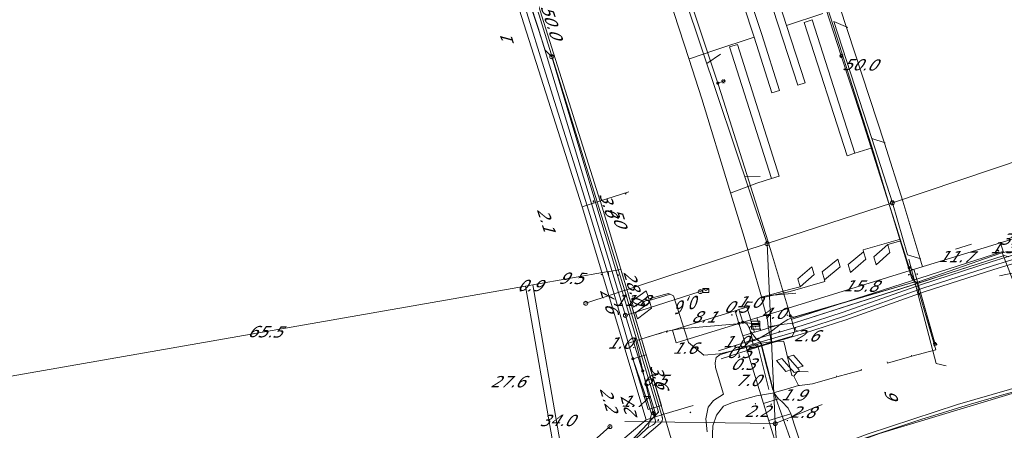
# Model space of a CAD drawing. Header units: metres. Extents: x 124576 to 133557, y 395865 to 402386.
# Tile 16 of 256: x 124777 to 124899, y 396311 to 396361. Entities that reach past the tile are written whole.
import ezdxf
from ezdxf.enums import TextEntityAlignment as Align

# ---------------------------------------------------------------- set-up
doc = ezdxf.new("R2010")
doc.units = ezdxf.units.M
doc.header["$MEASUREMENT"] = 0
for name, color, linetype, lineweight, true_color in [('LG_Datatransport_Eurofiber_Nederland_BV', 3, 'Continuous', 13, 0x00ff00), ('LG_Datatransport_Gemeente_Tilburg_Ruimtelijke_Uitvoering', 3, 'Continuous', 13, 0x00ff00), ('LG_Datatransport_KPN_BV', 3, 'Continuous', 13, 0x00ff00), ('LG_Laag_Spanning', 7, 'Continuous', 13, 0x960000), ('LG_Laag_Spanning_Enexis_Netbeheer_BV', 7, 'Continuous', 13, 0x960000), ('LG_Laag_Spanning_Gemeente_Tilburg_Ruimtelijke_Uitvoering', 7, 'Continuous', 13, 0x960000), ('LG_Midden_Spanning_Enexis_Netbeheer_BV', 7, 'Continuous', 13, 0xd20000), ('LG_Riool_Onder_Druk_Gemeente_Tilburg_Ruimtelijke_Uitvoering', 7, 'Continuous', 13, 0x800080), ('LG_Riool_Vrij_Verval_Gemeente_Tilburg_Ruimtelijke_Uitvoering', 7, 'Continuous', 13, 0xca00a0), ('MV_Datatransport_lijn', 3, 'Continuous', 0, 0x00ff00)]:
    doc.layers.add(name, color=color, linetype=linetype, lineweight=lineweight, true_color=true_color)
for name, color, linetype, lineweight in [('LG_Datatransport_P_Eurofiber_Nederland_BV', 7, 'Continuous', 0), ('LG_Datatransport_P_KPN_BV', 7, 'Continuous', 0), ('LG_Laag_Spanning_P_Enexis_Netbeheer_BV', 7, 'Continuous', 0), ('LG_n00003_Spitters_Electrotechniek_BV', 7, 'Continuous', 13), ('LG_Riool_Vrij_Verval_P_Gemeente_Tilburg_Ruimtelijke_Uitvoering', 7, 'Continuous', 0), ('MV_Datatransport', 7, 'Continuous', 0), ('MV_Laag_Spanning', 7, 'Continuous', 0), ('MV_Laag_Spanning_lijn', 7, 'Continuous', 0), ('MV_Laag_Spanning_pijl', 7, 'Continuous', 0), ('MV_Midden_Spanning', 7, 'Continuous', 0), ('MV_Midden_Spanning_pijl', 7, 'Continuous', 0)]:
    doc.layers.add(name, color=color, linetype=linetype, lineweight=lineweight)
doc.styles.add('Klic_Annotatie', font='verdanai.ttf', dxfattribs={"oblique": 20, "height": 1.4})

# ---------------------------------------------------------------- blocks, each defined once
blk = doc.blocks.new('Mof')
at = {"layer": 'LG_Laag_Spanning_P_Enexis_Netbeheer_BV'}
h = blk.add_hatch(color=256, dxfattribs=at)
edge = h.paths.add_edge_path()
edge.add_arc((0, 0), 2, 0, 360)
blk = doc.blocks.new('Streetlight')
at = {"layer": 'LG_Laag_Spanning_P_Enexis_Netbeheer_BV'}
for p, q in [((-1.8, 1.8), (-1.1, 1.1)), ((0, 2.5), (0, 1.5)), ((1.8, 1.8), (1.1, 1.1)), ((-1.1, -1.1), (-1.8, -1.8)), ((0, -1.5), (0, -2.5)), ((1.1, -1.1), (1.8, -1.8))]:
    blk.add_line(p, q, dxfattribs=at)
at = {"layer": 'LG_Laag_Spanning_P_Enexis_Netbeheer_BV', "flags": 128}
for points in [[(-2.5, 0), (-1.5, 0)], [(1.5, 0), (2.5, 0)]]:
    blk.add_lwpolyline(points, dxfattribs=at)
at = {"layer": 'LG_Laag_Spanning_P_Enexis_Netbeheer_BV'}
blk.add_circle((0, 0), 1.5, dxfattribs=at)
blk = doc.blocks.new('Verdeelkast')
at = {"layer": 'LG_Laag_Spanning_P_Enexis_Netbeheer_BV'}
for p, q in [((-4, 0.8), (-4, 2.5)), ((-3, 0.8), (-3, 2.5)), ((-2, 0.8), (-2, 2.5)), ((-1, 0.8), (-1, 2.5)), ((0, 0.8), (0, 2.5)), ((1, 0.8), (1, 2.5)), ((2, 0.8), (2, 2.5)), ((3, 0.8), (3, 2.5)), ((4.1, 0.8), (4.1, 2.5)), ((0, -2.5), (0, -1.5))]:
    blk.add_line(p, q, dxfattribs=at)
at = {"layer": 'LG_Laag_Spanning_P_Enexis_Netbeheer_BV', "flags": 128}
for points in [[(-5, -5), (5, -5), (5, 5), (-5, 5), (-5, -5)], [(-4.5, -1.5), (4.5, -1.5), (4.5, 0.8), (-4.5, 0.8), (-4.5, -1.5)]]:
    blk.add_lwpolyline(points, close=True, dxfattribs=at)
blk = doc.blocks.new('m_pijl')
at = {"layer": 'MV_Laag_Spanning_pijl'}
blk.add_hatch(color=7, dxfattribs=at).paths.add_polyline_path([(-1, -0.3), (-1, 0), (-1, 0.3), (0, 0)])
at = {"layer": 'MV_Laag_Spanning_pijl', "flags": 128}
blk.add_lwpolyline([(-1, 0), (-1, 0.3), (0, 0), (-1, -0.3), (-1, 0)], close=True, dxfattribs=at)
blk = doc.blocks.new('m_pijl_1')
at = {"layer": 'MV_Midden_Spanning_pijl'}
blk.add_hatch(color=7, dxfattribs=at).paths.add_polyline_path([(-1, -0.3), (-1, 0), (-1, 0.3), (0, 0)])
at = {"layer": 'MV_Midden_Spanning_pijl', "flags": 128}
blk.add_lwpolyline([(-1, 0), (-1, 0.3), (0, 0), (-1, -0.3), (-1, 0)], close=True, dxfattribs=at)
blk = doc.blocks.new('Onbekend_2')
at = {"layer": 'LG_Riool_Vrij_Verval_P_Gemeente_Tilburg_Ruimtelijke_Uitvoering'}
blk.add_hatch(color=256, dxfattribs=at).paths.add_polyline_path([(-0.3, -1.1, -0.262633), (0.2, 0.2), (0.6, 0.5, 0.379827), (0.7, 1.3), (0.7, 1.3, 0.228508), (0, 1.5), (0, 1.5, 0.459053), (-0.8, 0.8), (-1.3, 0.9, -0.414214), (-0.1, 2, -0.243799), (1.1, 1.5, -0.379827), (0.9, 0.1), (0.5, -0.2, 0.262633), (0.2, -1.1), (-0.2, -1.1)])
blk.add_circle((0, 0), 2.5, dxfattribs=at)
at = {"layer": 'LG_Riool_Vrij_Verval_P_Gemeente_Tilburg_Ruimtelijke_Uitvoering', "extrusion": (0, 0, -1)}
blk.add_solid([(0.3, -2.1), (-0.2, -2.1), (0.3, -1.5), (-0.2, -1.5)], dxfattribs=at)
blk = doc.blocks.new('PuntVanLevering_1')
at = {"layer": 'LG_Datatransport_P_KPN_BV', "flags": 128}
blk.add_lwpolyline([(-3.8, -2.5), (3.8, -2.5), (3.8, 2.5), (-3.8, 2.5), (-3.8, -2.5)], close=True, dxfattribs=at)
blk.add_lwpolyline([(-3.8, 2.5), (-3.8, 2.2), (0, 0), (3.8, 2.2)], dxfattribs=at)
blk = doc.blocks.new('Onbekend_3')
at = {"layer": 'LG_Datatransport_P_KPN_BV'}
blk.add_hatch(color=256, dxfattribs=at).paths.add_polyline_path([(-0.3, -1.1, -0.262633), (0.2, 0.2), (0.6, 0.5, 0.379827), (0.7, 1.3), (0.7, 1.3, 0.228508), (0, 1.5), (0, 1.5, 0.459053), (-0.8, 0.8), (-1.3, 0.9, -0.414214), (-0.1, 2, -0.243799), (1.1, 1.5, -0.379827), (0.9, 0.1), (0.5, -0.2, 0.262633), (0.2, -1.1), (-0.2, -1.1)])
blk.add_circle((0, 0), 2.5, dxfattribs=at)
at = {"layer": 'LG_Datatransport_P_KPN_BV', "extrusion": (0, 0, -1)}
blk.add_solid([(0.3, -2.1), (-0.2, -2.1), (0.3, -1.5), (-0.2, -1.5)], dxfattribs=at)
blk = doc.blocks.new('Mof_2')
at = {"layer": 'LG_Datatransport_P_KPN_BV'}
h = blk.add_hatch(color=256, dxfattribs=at)
edge = h.paths.add_edge_path()
edge.add_arc((0, 0), 2, 0, 360)
blk = doc.blocks.new('Onbekend_6')
at = {"layer": 'LG_Datatransport_P_Eurofiber_Nederland_BV'}
blk.add_hatch(color=256, dxfattribs=at).paths.add_polyline_path([(-0.3, -1.1, -0.262633), (0.2, 0.2), (0.6, 0.5, 0.379827), (0.7, 1.3), (0.7, 1.3, 0.228508), (0, 1.5), (0, 1.5, 0.459053), (-0.8, 0.8), (-1.3, 0.9, -0.414214), (-0.1, 2, -0.243799), (1.1, 1.5, -0.379827), (0.9, 0.1), (0.5, -0.2, 0.262633), (0.2, -1.1), (-0.2, -1.1)])
blk.add_circle((0, 0), 2.5, dxfattribs=at)
at = {"layer": 'LG_Datatransport_P_Eurofiber_Nederland_BV', "extrusion": (0, 0, -1)}
blk.add_solid([(0.3, -2.1), (-0.2, -2.1), (0.3, -1.5), (-0.2, -1.5)], dxfattribs=at)

msp = doc.modelspace()

# ---------------------------------------------------------------- linework, layer by layer
at = {"layer": 'LG_Datatransport_Eurofiber_Nederland_BV', "flags": 128}
for points in [[(124760.54, 396771.33), (124762.2, 396707.5), (124763.2, 396661.5), (124766.2, 396641.5), (124769.8, 396619.1), (124771.2, 396610.7), (124786.06, 396536.9), (124789.9, 396518.8), (124795.82, 396499.25), (124809, 396455.7), (124825.2, 396407.8), (124841.1, 396360.5), (124842, 396357.7), (124842.8, 396356.9)], [(124769.8, 396619.1), (124771.2, 396610.7), (124786.13, 396536.59), (124789.9, 396518.8), (124795.82, 396499.25), (124809.01, 396455.81), (124811.61, 396447.99), (124825.2, 396407.8), (124841.1, 396360.5), (124842, 396357.7), (124842.8, 396356.9)], [(124769.8, 396619.1), (124771.2, 396610.7), (124786.06, 396536.9), (124789.9, 396518.8), (124795.82, 396499.25), (124809, 396455.7), (124825.2, 396407.8), (124841.1, 396360.5), (124842, 396357.7), (124842.8, 396356.9)], [(124842.8, 396356.9), (124856, 396313), (124843.8, 396300.1), (124850.4, 396277.1), (124856.88, 396271.35)], [(124842.8, 396356.9), (124856, 396313), (124843.8, 396300.1), (124850.4, 396277.1), (124856.88, 396271.35)], [(124842.8, 396356.9), (124856, 396313), (124843.8, 396300.1), (124850.4, 396277.1), (124856.88, 396271.36)], [(124842.8, 396356.9), (124856, 396313), (124843.8, 396300.1), (124850.4, 396277.1), (124856.86, 396271.38), (124860.84, 396273.81), (124866.43, 396254.41), (124872.3, 396233.2), (124876.2, 396223.7), (124879.3, 396204.9), (124886.6, 396175.7), (124894.5, 396125.4), (124894.6, 396108.1), (124894, 396079), (124891.8, 396028), (124888.1, 396012), (124887.4, 396007.2), (124884.3, 395991.4), (124883.5, 395982.4), (124884.34, 395963.77), (124886, 395932.2), (124882.82, 395911)]]:
    msp.add_lwpolyline(points, dxfattribs=at)
at = {"layer": 'LG_Datatransport_Gemeente_Tilburg_Ruimtelijke_Uitvoering'}
for p, q in [((124859.76, 396356.68), (124852.68, 396378.29)), ((124861.34, 396351.69), (124859.76, 396356.68)), ((124864.78, 396340.51), (124861.34, 396351.69)), ((124866.59, 396334.62), (124864.78, 396340.51)), ((124868.66, 396327.54), (124866.59, 396334.62)), ((124868.66, 396327.54), (124868.73, 396327.25)), ((124868.73, 396327.25), (124868.71, 396327.13)), ((124869.45, 396324.4), (124868.71, 396327.13)), ((124869.56, 396323.57), (124869.45, 396324.41)), ((124869.56, 396323.57), (124869.82, 396322.28)), ((124869.82, 396322.28), (124869.94, 396321.68)), ((124869.94, 396321.68), (124868.7, 396321.55)), ((124868.7, 396321.55), (124870.09, 396315.91)), ((124870.09, 396315.9), (124870.28, 396315.43)), ((124870.27, 396315.44), (124872.47, 396309.17))]:
    msp.add_line(p, q, dxfattribs=at)
at = {"layer": 'LG_Datatransport_KPN_BV', "flags": 128}
for points in [[(124794.89, 396499.88), (124803.1, 396472.98), (124809.28, 396455.24), (124825.49, 396407.93), (124841.12, 396360.47), (124851.91, 396324.97)], [(124849.28, 396305.71), (124856.2, 396311.6), (124856.25, 396311.65), (124856.3, 396311.71), (124856.34, 396311.76), (124856.38, 396311.82), (124856.41, 396311.89), (124856.44, 396311.95), (124856.46, 396312.02), (124856.47, 396312.09), (124856.48, 396312.16), (124856.48, 396312.23), (124856.48, 396312.3), (124856.46, 396312.37), (124856.45, 396312.44), (124852.65, 396325.21), (124851.78, 396328.13), (124837.24, 396374.91)], [(124861.16, 396327.9), (124852.65, 396325.21), (124851.91, 396324.97)], [(124851.91, 396324.97), (124855.65, 396312.68), (124848.56, 396305.07), (124846.33, 396302.68), (124844.13, 396300.32), (124844.88, 396297.45), (124848.12, 396286.51), (124850.51, 396277.31), (124852.22, 396276.81), (124861.01, 396274.24), (124861.04, 396274.18)], [(124971.22, 396312.05), (124961.22, 396315.46), (124956.12, 396317.32), (124952.71, 396318.48), (124948.89, 396319.55), (124944.73, 396320.45), (124944.48, 396320.5), (124944.42, 396320.52), (124942.03, 396320.99), (124940.19, 396321.28), (124938.76, 396321.48), (124937.18, 396321.61), (124934.35, 396321.79), (124931.95, 396321.89), (124928.38, 396321.89), (124926.61, 396321.81), (124921.52, 396321.17), (124919.28, 396320.85), (124916.22, 396320.24), (124910.18, 396318.87), (124905.81, 396317.66), (124892.95, 396313.96), (124881.93, 396310.34), (124852.74, 396299.39)], [(124852.78, 396299.41), (124881.93, 396310.34), (124892.95, 396313.96), (124905.81, 396317.66), (124910.18, 396318.87), (124916.22, 396320.24), (124919.28, 396320.85), (124921.52, 396321.17), (124926.61, 396321.81), (124928.38, 396321.89), (124931.95, 396321.89), (124934.35, 396321.79), (124937.18, 396321.61), (124938.76, 396321.48), (124940.19, 396321.28), (124942.03, 396320.99), (124944.42, 396320.52), (124944.48, 396320.5), (124948.89, 396319.55), (124952.71, 396318.48), (124956.12, 396317.32), (124961.22, 396315.46), (124971.22, 396312.05)], [(124852.59, 396299.11), (124883.33, 396310.4), (124905.83, 396317.16), (124926.75, 396321.3), (124946.51, 396319.55), (124971.36, 396311.42)], [(124883.33, 396310.4), (124905.83, 396317.16)]]:
    msp.add_lwpolyline(points, dxfattribs=at)
at = {"layer": 'LG_Laag_Spanning', "flags": 128}
msp.add_lwpolyline([(124867.86, 396322.88), (124867.86, 396322.88), (124868.62, 396323.11), (124868.63, 396323.11), (124868.63, 396323.11), (124868.63, 396323.11), (124868.63, 396323.12), (124868.63, 396323.12), (124868.63, 396323.12), (124868.63, 396323.12), (124868.63, 396323.12), (124868.63, 396323.12), (124868.63, 396323.12), (124868.63, 396323.12), (124868.63, 396323.12), (124868.16, 396324.65), (124868.16, 396324.66), (124868.16, 396324.66), (124868.16, 396324.66), (124868.16, 396324.66), (124868.16, 396324.66), (124868.15, 396324.66), (124868.15, 396324.66), (124868.15, 396324.66), (124868.15, 396324.66), (124868.15, 396324.66), (124868.15, 396324.66), (124868.15, 396324.66), (124867.38, 396324.43), (124867.38, 396324.43), (124867.38, 396324.42), (124867.38, 396324.42), (124867.38, 396324.42), (124867.38, 396324.42), (124867.38, 396324.42), (124867.38, 396324.42), (124867.38, 396324.42), (124867.38, 396324.42), (124867.38, 396324.42), (124867.38, 396324.41), (124867.38, 396324.41), (124867.52, 396323.94), (124867.61, 396323.65), (124867.85, 396322.88), (124867.85, 396322.88), (124867.85, 396322.88), (124867.85, 396322.88), (124867.85, 396322.88), (124867.85, 396322.88), (124867.85, 396322.88), (124867.85, 396322.88), (124867.85, 396322.88), (124867.85, 396322.88), (124867.86, 396322.88), (124867.86, 396322.88)], dxfattribs=at)
at = {"layer": 'LG_Laag_Spanning_Enexis_Netbeheer_BV'}
for p, q in [((124863.33, 396353.64), (124864.02, 396353.88)), ((124872.4, 396324.64), (124887.54, 396329.08)), ((124888.21, 396328.36), (124889.79, 396322.8)), ((124872.28, 396324.92), (124872.67, 396324.74)), ((124872.4, 396324.64), (124872.67, 396324.74)), ((124872.4, 396324.64), (124872.67, 396324.74)), ((124867.23, 396323.35), (124867.32, 396323.11)), ((124867.32, 396323.11), (124867.46, 396322.58))]:
    msp.add_line(p, q, dxfattribs=at)
at = {"layer": 'LG_Laag_Spanning_Enexis_Netbeheer_BV', "flags": 128}
for points in [[(124878.59, 396357.02), (124873.41, 396372.96), (124872.77, 396374.86), (124863.43, 396402.11), (124862.76, 396404), (124861.19, 396408.4), (124854.81, 396426.2), (124854.73, 396426.41), (124854.64, 396426.6), (124854.46, 396427.01), (124854.08, 396428.06), (124853.31, 396429.91), (124848.29, 396440.69), (124844.06, 396449.78), (124848.29, 396440.69), (124844.06, 396449.78), (124843.3, 396451.63), (124840.91, 396458.18), (124840.25, 396460.06), (124832.41, 396482.79), (124820.5, 396517.37), (124832.41, 396482.79), (124820.5, 396517.37), (124820.18, 396518.32)], [(124852.83, 396319.6), (124851.96, 396322.61), (124850.44, 396327.86), (124849.87, 396329.77), (124847.33, 396337.97), (124845.52, 396343.81), (124844.93, 396345.72), (124841.84, 396355.56), (124839.72, 396362.31), (124839.11, 396364.22), (124837.15, 396370.26), (124835.29, 396376.01), (124830.86, 396389.67), (124830.23, 396391.56), (124826.92, 396401.36), (124821.58, 396417.18), (124820.93, 396419.07), (124817.21, 396429.83), (124817.01, 396430.42), (124816.34, 396432.3), (124813.61, 396439.72), (124808.84, 396452.75), (124808.18, 396454.64), (124803.26, 396469.58)], [(124852.83, 396319.6), (124851.96, 396322.61), (124850.44, 396327.86), (124849.87, 396329.77), (124847.33, 396337.97), (124845.52, 396343.81), (124844.93, 396345.72), (124841.84, 396355.56), (124839.72, 396362.31), (124839.11, 396364.22), (124837.15, 396370.26), (124835.29, 396376.01), (124830.86, 396389.67), (124830.23, 396391.56), (124826.92, 396401.36), (124821.58, 396417.18), (124820.93, 396419.07), (124817.21, 396429.83), (124817.01, 396430.42), (124816.34, 396432.3), (124813.61, 396439.72), (124808.84, 396452.75), (124808.18, 396454.64), (124803.26, 396469.58)], [(124854.73, 396426.41), (124854.81, 396426.2), (124862.76, 396404), (124863.43, 396402.11), (124869.74, 396383.72), (124872.77, 396374.86), (124873.41, 396372.96), (124878.59, 396357.02), (124881.08, 396349.39), (124881.69, 396347.48), (124885.19, 396336.46), (124887.19, 396330.16), (124885.19, 396336.46), (124887.19, 396330.16), (124887.38, 396329.72)], [(124854.73, 396426.41), (124854.81, 396426.2), (124862.76, 396404), (124863.43, 396402.11), (124869.74, 396383.72), (124872.77, 396374.86), (124873.41, 396372.96), (124878.59, 396357.02), (124881.08, 396349.39), (124881.69, 396347.48), (124885.19, 396336.46), (124887.19, 396330.16), (124885.19, 396336.46), (124887.19, 396330.16), (124887.38, 396329.72)], [(124854.73, 396426.41), (124854.81, 396426.2), (124862.76, 396404), (124863.43, 396402.11), (124869.74, 396383.72), (124872.77, 396374.86), (124873.41, 396372.96), (124878.59, 396357.02)], [(124878.59, 396357.02), (124873.41, 396372.96), (124872.77, 396374.86), (124863.43, 396402.11), (124862.76, 396404), (124861.19, 396408.4), (124854.81, 396426.2), (124854.73, 396426.41)], [(124867.62, 396323.65), (124867.34, 396323.58), (124867.23, 396323.35), (124867.32, 396323.11), (124867.46, 396322.58), (124867.49, 396322.41), (124867.61, 396321.99), (124867.9, 396321.87), (124868.26, 396322.03), (124869.98, 396323.02), (124871.19, 396323.95), (124871.97, 396324.45), (124872.4, 396324.64), (124872.67, 396324.74), (124872.83, 396324.79), (124887.27, 396329), (124887.48, 396329.06), (124887.54, 396329.08), (124887.65, 396329.16), (124887.65, 396329.32), (124887.64, 396329.33), (124887.38, 396329.72), (124887.19, 396330.16), (124886.97, 396330.86), (124881.69, 396347.48), (124881.08, 396349.39), (124878.59, 396357.02), (124873.41, 396372.96)], [(124872.28, 396324.92), (124872.17, 396325.28), (124870.1, 396332.27), (124869.52, 396334.18), (124863.74, 396352.35), (124863.33, 396353.64), (124863.12, 396354.25), (124856.95, 396372.78)], [(124872.28, 396324.92), (124872.17, 396325.28), (124870.1, 396332.27), (124869.52, 396334.18), (124863.74, 396352.35), (124863.33, 396353.64), (124863.12, 396354.25), (124856.95, 396372.78)], [(124867.62, 396323.65), (124867.34, 396323.58), (124867.23, 396323.35), (124867.32, 396323.11), (124867.46, 396322.58), (124867.49, 396322.41), (124867.61, 396321.99), (124867.9, 396321.87), (124868.26, 396322.03), (124869.98, 396323.02), (124871.19, 396323.95), (124871.97, 396324.45), (124872.4, 396324.64), (124872.67, 396324.74), (124872.83, 396324.79), (124887.27, 396329), (124887.48, 396329.06), (124887.54, 396329.08), (124887.65, 396329.16), (124887.65, 396329.32), (124887.64, 396329.33), (124887.38, 396329.72), (124887.19, 396330.16), (124886.97, 396330.86), (124881.69, 396347.48), (124886.97, 396330.86), (124881.69, 396347.48), (124881.08, 396349.39), (124878.59, 396357.02)], [(124878.59, 396357.02), (124881.08, 396349.39), (124881.69, 396347.48), (124885.19, 396336.46), (124887.19, 396330.16), (124887.38, 396329.72)], [(124887.38, 396329.72), (124887.19, 396330.16), (124886.97, 396330.86), (124881.69, 396347.48), (124881.08, 396349.39), (124878.59, 396357.02)], [(124872.28, 396324.92), (124872.67, 396324.74), (124872.83, 396324.79), (124887.27, 396329), (124887.69, 396329.05), (124887.74, 396329.05), (124888.23, 396329.12), (124888.26, 396329.13), (124898.2, 396332.59), (124898.64, 396332.73), (124899.08, 396332.85), (124899.11, 396332.85), (124899.94, 396332.82), (124900.67, 396332.41), (124902.26, 396331.08), (124904.01, 396330.27), (124906.23, 396329.89), (124908.11, 396329.27), (124913.81, 396326.44), (124915.6, 396325.55), (124913.81, 396326.44), (124915.6, 396325.55), (124916.51, 396325.15)], [(124872.4, 396324.64), (124872.67, 396324.74), (124872.83, 396324.79), (124880, 396326.88), (124887.27, 396329), (124887.69, 396329.05), (124887.74, 396329.05), (124888.23, 396329.12), (124888.26, 396329.13), (124898.2, 396332.59), (124898.64, 396332.73)], [(124872.4, 396324.64), (124872.67, 396324.74), (124872.83, 396324.79), (124880, 396326.88), (124887.27, 396329), (124887.69, 396329.05), (124887.74, 396329.05), (124888.23, 396329.12), (124888.26, 396329.13), (124898.2, 396332.59), (124898.64, 396332.73)], [(124872.4, 396324.64), (124872.67, 396324.74), (124872.83, 396324.79), (124880, 396326.88), (124887.27, 396329), (124887.69, 396329.05), (124887.74, 396329.05), (124888.23, 396329.12), (124888.26, 396329.13), (124898.2, 396332.59), (124898.64, 396332.73)], [(124887.27, 396329), (124887.69, 396329.05), (124887.74, 396329.05), (124888.23, 396329.12), (124888.26, 396329.13), (124898.2, 396332.59), (124898.64, 396332.73)], [(124887.27, 396329), (124887.69, 396329.05), (124887.74, 396329.05), (124888.23, 396329.12), (124888.26, 396329.13), (124898.2, 396332.59), (124898.64, 396332.73)], [(124898.64, 396332.73), (124899.08, 396332.85), (124899.11, 396332.85), (124899.94, 396332.82), (124900.67, 396332.41), (124902.26, 396331.08), (124904.01, 396330.27), (124906.23, 396329.89), (124908.11, 396329.27), (124913.81, 396326.44), (124915.6, 396325.55), (124916.51, 396325.15)], [(124886.97, 396330.86), (124886.98, 396330.86), (124887.59, 396330.56), (124890.18, 396321.42)], [(124887.27, 396329), (124887.48, 396329.06), (124887.54, 396329.08)], [(124887.54, 396329.08), (124887.65, 396329.16), (124887.65, 396329.32), (124887.64, 396329.33), (124887.38, 396329.72)], [(124872.67, 396324.74), (124872.83, 396324.79), (124880, 396326.88), (124887.27, 396329)], [(124872.67, 396324.74), (124872.83, 396324.79), (124887.27, 396329)], [(124866.4, 396324.12), (124866.93, 396323.91), (124867.01, 396323.78), (124867.23, 396323.35), (124867.32, 396323.11), (124867.46, 396322.58), (124867.47, 396322.54), (124867.64, 396321.48), (124868.2, 396321.13), (124872.52, 396322.38), (124872.86, 396323), (124872.46, 396324.32), (124872.3, 396324.85), (124872.28, 396324.92)], [(124867.46, 396322.58), (124867.47, 396322.54), (124867.64, 396321.48), (124868.2, 396321.13), (124872.52, 396322.38), (124872.86, 396323), (124872.46, 396324.32), (124872.3, 396324.85), (124872.28, 396324.92)], [(124867.46, 396322.58), (124867.49, 396322.41), (124867.61, 396321.99), (124867.9, 396321.87), (124868.26, 396322.03), (124869.98, 396323.02), (124871.19, 396323.95), (124871.97, 396324.45), (124872.4, 396324.64)], [(124855.37, 396312.87), (124854.7, 396315.28), (124854.68, 396315.42), (124854.05, 396318.1), (124853.24, 396321.62), (124853.4, 396321.9), (124853.6, 396321.96), (124853.81, 396322.03), (124856.73, 396322.92), (124857.7, 396323.16), (124858.68, 396323.3), (124865.7, 396323.94), (124865.94, 396323.98)], [(124853.6, 396321.96), (124853.81, 396322.03), (124855.27, 396322.47), (124855.53, 396322.55), (124856.15, 396322.74), (124856.73, 396322.92), (124857.7, 396323.16)], [(124853.6, 396321.96), (124853.81, 396322.03), (124855.27, 396322.47), (124855.53, 396322.55), (124856.15, 396322.74), (124856.73, 396322.92), (124857.7, 396323.16)], [(124853.6, 396321.96), (124853.81, 396322.03), (124856.73, 396322.92), (124857.7, 396323.16)], [(124857.7, 396323.16), (124858.68, 396323.3), (124865.7, 396323.94), (124865.94, 396323.98)], [(124865.94, 396323.98), (124866.17, 396324.06), (124866.4, 396324.12)], [(124865.94, 396323.98), (124866.17, 396324.06), (124866.4, 396324.12)], [(124866.4, 396324.12), (124866.62, 396324.11), (124866.64, 396324.11), (124866.71, 396324.1), (124867.53, 396323.95)], [(124866.4, 396324.12), (124866.93, 396323.91), (124867.01, 396323.78), (124867.23, 396323.35), (124867.32, 396323.11), (124867.39, 396322.93), (124868.09, 396322.04), (124868.53, 396321.76), (124868.6, 396321.64), (124868.61, 396321.57), (124868.63, 396321.5), (124870.09, 396315.96), (124870.2, 396315.59), (124870.36, 396315.23), (124870.84, 396314.65), (124871.24, 396314.35), (124872.02, 396313.5), (124872.35, 396312.8), (124873.73, 396308.67)], [(124866.4, 396324.12), (124866.62, 396324.11), (124866.64, 396324.11), (124866.71, 396324.1), (124867.53, 396323.95)], [(124866.4, 396324.12), (124866.93, 396323.91), (124867.01, 396323.78), (124867.23, 396323.35)], [(124867.62, 396323.65), (124867.34, 396323.58), (124867.23, 396323.35), (124867.32, 396323.11), (124867.39, 396322.93), (124868.09, 396322.04), (124868.53, 396321.76), (124868.6, 396321.64), (124868.61, 396321.57), (124868.63, 396321.5), (124870.09, 396315.96), (124870.2, 396315.59), (124870.36, 396315.23), (124870.84, 396314.65), (124871.24, 396314.35), (124872.02, 396313.5), (124872.35, 396312.8), (124873.73, 396308.67), (124874.02, 396307.72), (124874.27, 396306.75), (124876.57, 396297.03), (124876.69, 396296.55)], [(124867.62, 396323.65), (124867.34, 396323.58), (124867.23, 396323.35)], [(124867.32, 396323.11), (124867.39, 396322.93), (124868.09, 396322.04), (124868.53, 396321.76), (124868.6, 396321.64), (124868.61, 396321.57)], [(124854.05, 396318.1), (124853.24, 396321.62), (124853.4, 396321.9), (124853.6, 396321.96)], [(124868.61, 396321.57), (124868.63, 396321.5), (124869.4, 396318.58), (124870.09, 396315.96), (124870.2, 396315.59)], [(124868.61, 396321.57), (124868.63, 396321.5), (124869.4, 396318.58), (124870.09, 396315.96), (124870.2, 396315.59)], [(124868.61, 396321.57), (124868.63, 396321.5), (124869.4, 396318.58), (124870.09, 396315.96), (124870.2, 396315.59)], [(124868.61, 396321.57), (124868.63, 396321.5), (124870.09, 396315.96), (124870.2, 396315.59)], [(124850.24, 396306.95), (124854.47, 396310.92), (124854.73, 396311.16), (124855.14, 396312.79), (124854.72, 396314.03), (124854.66, 396314.21), (124852.83, 396319.6), (124854.72, 396314.03), (124854.66, 396314.21), (124852.83, 396319.6)], [(124854.47, 396310.92), (124854.73, 396311.16), (124855.14, 396312.79), (124854.72, 396314.03), (124854.66, 396314.21), (124852.83, 396319.6), (124854.72, 396314.03), (124854.66, 396314.21), (124852.83, 396319.6), (124854.72, 396314.03), (124854.66, 396314.21), (124852.83, 396319.6)], [(124854.05, 396318.1), (124854.68, 396315.42), (124854.7, 396315.28), (124855.37, 396312.87), (124855.63, 396311.94), (124855.63, 396311.78), (124855.55, 396311.64), (124855.49, 396311.59), (124855.26, 396311.41), (124854.68, 396311.07), (124854.47, 396310.92), (124850.24, 396306.95)], [(124855.37, 396312.87), (124854.7, 396315.28), (124854.68, 396315.42), (124854.05, 396318.1)], [(124870.2, 396315.59), (124870.36, 396315.23), (124870.84, 396314.65), (124871.24, 396314.35), (124872.02, 396313.5), (124872.35, 396312.8), (124873.73, 396308.67), (124874.02, 396307.72)], [(124855.37, 396312.87), (124855.63, 396311.94), (124855.63, 396311.78), (124855.55, 396311.64), (124855.49, 396311.59), (124855.26, 396311.41), (124854.68, 396311.07), (124854.47, 396310.92), (124850.24, 396306.95)], [(124855.37, 396312.87), (124855.63, 396311.94), (124855.63, 396311.78), (124855.55, 396311.64), (124855.49, 396311.59), (124855.26, 396311.41), (124854.68, 396311.07), (124854.47, 396310.92)], [(124844.27, 396299.91), (124844.24, 396299.95), (124844.3, 396301.38), (124844.51, 396301.58), (124845.65, 396302.65), (124850.24, 396306.95), (124854.47, 396310.92)]]:
    msp.add_lwpolyline(points, dxfattribs=at)
at = {"layer": 'LG_Laag_Spanning_Gemeente_Tilburg_Ruimtelijke_Uitvoering'}
for p, q in [((124859.76, 396356.68), (124852.68, 396378.29)), ((124879.95, 396353.34), (124877.28, 396361.67)), ((124862.84, 396357.69), (124859.82, 396356.66)), ((124861.34, 396351.69), (124859.76, 396356.68)), ((124882.61, 396345.01), (124879.95, 396353.34)), ((124864.78, 396340.51), (124861.34, 396351.69)), ((124881.87, 396345.49), (124882.4, 396345.67)), ((124884.32, 396339.35), (124882.61, 396345.01)), ((124864.96, 396340.08), (124868.13, 396341.29)), ((124866.59, 396334.62), (124864.78, 396340.51)), ((124886.02, 396333.69), (124884.32, 396339.35)), ((124868.66, 396327.54), (124866.59, 396334.62)), ((124885.61, 396334.29), (124885.82, 396334.35)), ((124885.66, 396334.08), (124885.89, 396334.15)), ((124898.57, 396332.86), (124872.52, 396324.49)), ((124887.3, 396329.54), (124886.02, 396333.69)), ((124898.73, 396332.38), (124872.68, 396324.01)), ((124893.31, 396330.63), (124898.6, 396332.34)), ((124898.5, 396332.62), (124917.06, 396284.27)), ((124898.6, 396332.34), (124898.73, 396332.38)), ((124898.73, 396332.38), (124899.28, 396332.19)), ((124888.02, 396328.92), (124893.31, 396330.63)), ((124899.9, 396330.23), (124898.15, 396329.84)), ((124888.02, 396328.92), (124887.3, 396329.54)), ((124872.25, 396327.93), (124868.71, 396327.14)), ((124868.74, 396327.23), (124872.19, 396328.15)), ((124888.02, 396328.92), (124872.68, 396324.01)), ((124888.16, 396327.73), (124888.02, 396328.92)), ((124857.25, 396327.68), (124856.73, 396327.55)), ((124857.43, 396327.6), (124856.79, 396327.4)), ((124857.84, 396327.4), (124857.25, 396327.68)), ((124859.71, 396321.61), (124857.84, 396327.4)), ((124868.66, 396327.54), (124868.73, 396327.25)), ((124868.73, 396327.25), (124868.71, 396327.13)), ((124869.45, 396324.4), (124868.71, 396327.13)), ((124888.24, 396327.54), (124888.03, 396327.76)), ((124888.24, 396327.64), (124888.16, 396327.73)), ((124890.26, 396320.72), (124888.24, 396327.64)), ((124888.24, 396327.64), (124890.26, 396320.72)), ((124888.26, 396327.55), (124888.24, 396327.54)), ((124869.56, 396323.57), (124869.45, 396324.41)), ((124869.56, 396323.57), (124871.53, 396323.88)), ((124869.56, 396323.57), (124869.82, 396322.28)), ((124871.53, 396323.88), (124872.68, 396324.01)), ((124872.85, 396323.17), (124872.51, 396323.99)), ((124872.94, 396323.46), (124872.85, 396323.17)), ((124873.15, 396323.1), (124872.85, 396323.17)), ((124869.82, 396322.28), (124869.94, 396321.68)), ((124871.43, 396321.78), (124869.94, 396321.68)), ((124871.43, 396321.78), (124871.54, 396321.57)), ((124861.59, 396320.06), (124859.71, 396321.61)), ((124866.54, 396320.92), (124863.54, 396320.2)), ((124868.7, 396321.55), (124866.54, 396320.92)), ((124868.22, 396321.43), (124869.65, 396315.8)), ((124869.94, 396321.68), (124868.7, 396321.55)), ((124868.7, 396321.55), (124870.14, 396315.92)), ((124868.7, 396321.55), (124870.09, 396315.91)), ((124871.54, 396321.57), (124872.49, 396317.55)), ((124871.54, 396321.57), (124872.49, 396317.55)), ((124890.26, 396320.72), (124887.31, 396319.91)), ((124863.54, 396320.2), (124861.59, 396320.06)), ((124887.31, 396319.91), (124884.3, 396319.08)), ((124887.31, 396319.91), (124887.27, 396320.06)), ((124872.62, 396318.08), (124872.78, 396317.9)), ((124873.38, 396318.08), (124872.78, 396317.9)), ((124873.32, 396318.3), (124873.38, 396318.08)), ((124878.03, 396317.36), (124881.07, 396318.19)), ((124881.07, 396318.19), (124881.03, 396318.34)), ((124884.3, 396319.08), (124884.26, 396319.22)), ((124872.49, 396317.55), (124872.72, 396317.45)), ((124872.72, 396317.45), (124873.16, 396318.02)), ((124872.72, 396317.45), (124873.29, 396316.32)), ((124873.16, 396318.02), (124874.49, 396318)), ((124878.03, 396317.36), (124875.02, 396316.53)), ((124878.03, 396317.36), (124877.99, 396317.5)), ((124870.09, 396315.9), (124870.28, 396315.43)), ((124871.81, 396315.87), (124870.32, 396315.45)), ((124873.3, 396316.29), (124871.81, 396315.87)), ((124873.29, 396316.32), (124873.3, 396316.29)), ((124873.29, 396316.32), (124873.43, 396316.31)), ((124873.43, 396316.31), (124875.02, 396316.53)), ((124865.14, 396314.22), (124868.09, 396315.02)), ((124868.09, 396315.02), (124870.33, 396315.4)), ((124870.27, 396315.44), (124872.47, 396309.17)), ((124863.17, 396312.63), (124864.03, 396313.76)), ((124864.03, 396313.76), (124865.14, 396314.22)), ((124862.72, 396311.32), (124863.17, 396312.63)), ((124862.62, 396309.27), (124862.72, 396311.32))]:
    msp.add_line(p, q, dxfattribs=at)
at = {"layer": 'LG_Laag_Spanning_Gemeente_Tilburg_Ruimtelijke_Uitvoering', "flags": 128}
for points in [[(124854.99, 396425.89), (124857.98, 396417.47), (124860.97, 396409.06), (124863.97, 396400.64), (124866.96, 396392.23), (124869.96, 396383.38), (124871.79, 396377.95), (124873.62, 396372.52), (124877.28, 396361.67), (124879.95, 396353.34), (124882.61, 396345.01), (124884.32, 396339.35), (124887.3, 396329.54)], [(124876.3, 396362.23), (124871.82, 396360.77), (124868.05, 396372.47), (124867.12, 396372.14), (124873.2, 396353.38), (124874.13, 396353.67), (124871.82, 396360.77)], [(124862.84, 396357.69), (124867.8, 396359.32), (124870, 396352.44), (124870.97, 396352.75), (124868.76, 396359.66), (124864.87, 396371.5), (124863.91, 396371.2), (124867.8, 396359.32)], [(124881.87, 396345.49), (124880.26, 396344.98), (124879.31, 396344.68), (124874.02, 396361.13), (124874.97, 396361.45), (124880.26, 396344.98)], [(124868.13, 396341.29), (124869.96, 396341.86), (124870.92, 396342.16), (124865.74, 396358.42), (124864.78, 396358.11), (124869.96, 396341.86)], [(124885.61, 396334.29), (124881.28, 396333.06), (124881.34, 396332.83), (124881.64, 396331.91), (124879.72, 396330.28), (124879.42, 396331.25), (124881.34, 396332.83)], [(124885.66, 396334.08), (124884.33, 396333.7), (124884.59, 396332.73), (124882.9, 396331.22), (124882.6, 396332.18), (124884.33, 396333.7)], [(124872.25, 396327.93), (124876.56, 396329.16), (124876.51, 396329.36), (124876.22, 396330.33), (124878.17, 396331.92), (124878.45, 396330.98), (124876.51, 396329.36)], [(124872.19, 396328.15), (124873.49, 396328.48), (124873.21, 396329.46), (124874.96, 396330.97), (124875.25, 396330.02), (124873.49, 396328.48)], [(124856.73, 396327.55), (124854.8, 396327.01), (124854.71, 396327.29), (124854.48, 396328), (124852.71, 396326.71), (124852.91, 396326), (124854.71, 396327.29)], [(124856.79, 396327.4), (124854.84, 396326.8), (124854.92, 396326.58), (124855.12, 396325.85), (124853.38, 396324.56), (124853.16, 396325.27), (124854.92, 396326.58)], [(124872.62, 396318.08), (124872.45, 396318.29), (124871.73, 396318.05), (124870.56, 396319.41), (124871.25, 396319.65), (124872.45, 396318.29)], [(124873.32, 396318.3), (124873.16, 396318.51), (124873.89, 396318.71), (124872.7, 396320.07), (124871.99, 396319.86), (124873.16, 396318.51)]]:
    msp.add_lwpolyline(points, dxfattribs=at)
at = {"layer": 'LG_Midden_Spanning_Enexis_Netbeheer_BV', "flags": 128}
for points in [[(124852.19, 396275.32), (124847.68, 396274.09), (124845.85, 396275.14), (124845.7, 396275.69), (124844.43, 396280.46), (124842.22, 396288.73), (124840.84, 396293.53), (124840.83, 396293.54), (124840.68, 396294.11), (124840.52, 396294.73), (124840.35, 396295.39), (124839.84, 396297.37), (124839.5, 396298.66), (124840.28, 396300.13), (124854.46, 396312.08), (124846.58, 396338.39), (124831.62, 396385.31), (124823.05, 396409.91), (124815.24, 396432.34), (124800.27, 396478.05), (124796.64, 396489.12)], [(124852.19, 396275.32), (124847.68, 396274.09), (124845.85, 396275.14), (124845.7, 396275.69), (124844.43, 396280.46), (124842.22, 396288.73), (124840.84, 396293.53), (124840.83, 396293.54), (124840.68, 396294.11), (124840.52, 396294.73), (124840.35, 396295.39), (124839.84, 396297.37), (124839.5, 396298.66), (124840.28, 396300.13), (124854.46, 396312.08), (124846.58, 396338.39), (124831.62, 396385.31), (124823.05, 396409.91), (124815.24, 396432.34), (124800.27, 396478.05)], [(124852.19, 396275.32), (124847.68, 396274.09), (124845.85, 396275.14), (124845.7, 396275.69), (124844.43, 396280.46), (124842.22, 396288.73), (124840.84, 396293.53), (124840.83, 396293.54), (124840.68, 396294.11), (124840.52, 396294.73), (124840.35, 396295.39), (124839.84, 396297.37), (124839.5, 396298.66), (124840.28, 396300.13), (124854.46, 396312.08), (124846.58, 396338.39), (124831.62, 396385.31), (124823.05, 396409.91), (124815.24, 396432.34), (124800.27, 396478.05)], [(124852.19, 396275.32), (124847.68, 396274.09), (124845.85, 396275.14), (124845.7, 396275.69), (124844.43, 396280.46), (124842.22, 396288.73), (124840.84, 396293.53), (124840.83, 396293.54), (124840.68, 396294.11), (124840.52, 396294.73), (124840.35, 396295.39), (124839.84, 396297.37), (124839.5, 396298.66), (124840.28, 396300.13), (124854.46, 396312.08), (124846.58, 396338.39), (124831.62, 396385.31), (124823.05, 396409.91), (124815.24, 396432.34), (124800.27, 396478.05)], [(124852.19, 396275.32), (124847.68, 396274.09), (124845.85, 396275.14), (124845.7, 396275.69), (124844.43, 396280.46), (124842.22, 396288.73), (124840.84, 396293.53), (124840.83, 396293.54), (124840.68, 396294.11), (124840.52, 396294.73), (124840.35, 396295.39), (124839.84, 396297.37), (124839.5, 396298.66), (124840.28, 396300.13), (124854.46, 396312.08), (124846.58, 396338.39), (124831.62, 396385.31), (124823.05, 396409.91), (124815.24, 396432.34), (124800.27, 396478.05)], [(124852.19, 396275.32), (124847.68, 396274.09), (124845.85, 396275.14), (124845.7, 396275.69), (124844.43, 396280.46), (124842.22, 396288.73), (124840.84, 396293.53), (124840.83, 396293.54), (124840.68, 396294.11), (124840.52, 396294.73), (124840.35, 396295.39), (124839.84, 396297.37), (124839.5, 396298.66), (124840.28, 396300.13), (124854.46, 396312.08), (124846.58, 396338.39), (124831.62, 396385.31), (124823.05, 396409.91), (124815.24, 396432.34), (124800.27, 396478.05)], [(124852.19, 396275.32), (124847.68, 396274.09), (124845.85, 396275.14), (124845.7, 396275.69), (124844.43, 396280.46), (124842.22, 396288.73), (124840.84, 396293.53), (124840.83, 396293.54), (124840.68, 396294.11), (124840.52, 396294.73), (124840.35, 396295.39), (124839.84, 396297.37), (124839.5, 396298.66), (124840.28, 396300.13), (124854.46, 396312.08), (124846.58, 396338.39), (124831.62, 396385.31), (124823.05, 396409.91), (124815.24, 396432.34), (124800.27, 396478.05)], [(124852.19, 396275.32), (124847.68, 396274.09), (124845.85, 396275.14), (124845.7, 396275.69), (124844.43, 396280.46), (124842.22, 396288.73), (124840.84, 396293.53), (124840.83, 396293.54), (124840.68, 396294.11), (124840.52, 396294.73), (124840.35, 396295.39), (124839.84, 396297.37), (124839.5, 396298.66), (124840.28, 396300.13), (124854.46, 396312.08), (124846.58, 396338.39), (124831.62, 396385.31), (124823.05, 396409.91), (124815.24, 396432.34), (124800.27, 396478.05)], [(124839.84, 396297.37), (124839.5, 396298.66), (124840.28, 396300.13), (124854.46, 396312.08), (124846.58, 396338.39), (124831.62, 396385.31), (124823.05, 396409.91), (124815.24, 396432.34), (124800.27, 396478.05)]]:
    msp.add_lwpolyline(points, dxfattribs=at)
at = {"layer": 'LG_n00003_Spitters_Electrotechniek_BV'}
for p, q in [((124900.84, 396332.72), (124897.13, 396331.58)), ((124897.13, 396331.58), (124888.5, 396328.8)), ((124897.28, 396331.1), (124900.97, 396332.24)), ((124901.1, 396331.76), (124897.43, 396330.62)), ((124888.66, 396328.33), (124897.28, 396331.1)), ((124897.43, 396330.62), (124888.82, 396327.86)), ((124888.5, 396328.8), (124878.82, 396325.35)), ((124878.98, 396324.88), (124888.66, 396328.33)), ((124888.82, 396327.86), (124879.14, 396324.41)), ((124878.82, 396325.35), (124873.75, 396323.71)), ((124873.9, 396323.23), (124878.98, 396324.88)), ((124879.14, 396324.41), (124874.05, 396322.75)), ((124873.75, 396323.71), (124867.95, 396322.02)), ((124868.1, 396321.54), (124873.9, 396323.23)), ((124867.95, 396322.02), (124863.43, 396320.57)), ((124874.05, 396322.75), (124868.25, 396321.06)), ((124863.58, 396320.09), (124868.1, 396321.54)), ((124868.25, 396321.06), (124863.73, 396319.61)), ((124862.98, 396319.09), (124863.12, 396319.76)), ((124863.12, 396319.76), (124863.58, 396320.09)), ((124863.04, 396318.55), (124862.98, 396319.09)), ((124863.98, 396315.36), (124863.04, 396318.55)), ((124862.14, 396313.64), (124862.8, 396314.47)), ((124862.8, 396314.47), (124864.02, 396315.22)), ((124864.02, 396315.22), (124863.98, 396315.36)), ((124863.98, 396315.36), (124863.98, 396315.36)), ((124861.83, 396312.18), (124862.14, 396313.64)), ((124862.01, 396310.57), (124861.83, 396312.18))]:
    msp.add_line(p, q, dxfattribs=at)
at = {"layer": 'LG_Riool_Onder_Druk_Gemeente_Tilburg_Ruimtelijke_Uitvoering', "flags": 128}
msp.add_lwpolyline([(124902.45, 396316.22), (124898.37, 396315.12), (124894.55, 396314.02), (124888.44, 396312.13), (124881.51, 396309.8), (124877.02, 396308.16), (124874.27, 396307.11), (124871.86, 396306.15), (124852.4, 396299.04), (124842.66, 396288.96), (124828.7, 396281.28), (124692.33, 396240.59)], dxfattribs=at)
at = {"layer": 'LG_Riool_Vrij_Verval_Gemeente_Tilburg_Ruimtelijke_Uitvoering'}
for p, q in [((124845.04, 396406.49), (124869.41, 396333.83)), ((124877.66, 396361.24), (124879.4, 396360.5)), ((124882.37, 396346.8), (124877.66, 396361.24)), ((124861.95, 396356.06), (124863.66, 396357.24)), ((124882.37, 396346.8), (124884, 396346.29)), ((124884.9, 396338.86), (124882.37, 396346.8)), ((124884.9, 396338.86), (124903.85, 396345.23)), ((124866.62, 396342.14), (124868.56, 396342.11)), ((124869.41, 396333.83), (124884.9, 396338.86)), ((124884.9, 396338.86), (124886.79, 396332.45)), ((124869.41, 396333.83), (124847.01, 396326.46)), ((124869.41, 396333.83), (124870.42, 396311.61)), ((124886.79, 396332.45), (124888.43, 396331.94)), ((124886.95, 396331.9), (124890.31, 396319.03)), ((124869.7, 396327.42), (124872.96, 396327.7)), ((124890.31, 396319.03), (124891.57, 396318.74)), ((124876.24, 396313.97), (124870.42, 396311.61)), ((124827.19, 396291.14), (124849.99, 396311.24)), ((124870.42, 396311.61), (124851.84, 396311.87)), ((124870.42, 396311.61), (124874.11, 396256.37))]:
    msp.add_line(p, q, dxfattribs=at)
at = {"layer": 'MV_Datatransport_lijn'}
msp.add_line((124892.7, 396333.15), (124894.69, 396333.74), dxfattribs=at)
at = {"layer": 'MV_Laag_Spanning_lijn'}
for p, q in [((124849.69, 396330.35), (124851.34, 396330.63)), ((124849.76, 396330.37), (124849.87, 396329.77)), ((124865.94, 396323.97), (124865.46, 396325.54)), ((124866.42, 396324.11), (124865.94, 396325.69)), ((124867.39, 396324.42), (124866.9, 396325.98)), ((124858.19, 396321.59), (124867.39, 396324.42)), ((124866.41, 396322.44), (124865.94, 396323.98)), ((124866.41, 396322.44), (124867.86, 396322.89)), ((124866.7, 396321.5), (124867.83, 396321.85)), ((124866.93, 396320.74), (124868.21, 396321.13)), ((124852.83, 396319.6), (124854.48, 396320.09)), ((124852.83, 396319.6), (124854.71, 396313.34))]:
    msp.add_line(p, q, dxfattribs=at)
at = {"layer": 'MV_Laag_Spanning_pijl'}
for p, q in [((124887.09, 396330.49), (124898.26, 396333.94)), ((124898.26, 396333.94), (124901.11, 396334.82)), ((124898.64, 396332.73), (124898.26, 396333.94)), ((124840.45, 396328.74), (124849.76, 396330.37)), ((124872.01, 396325.84), (124887.09, 396330.49)), ((124775.04, 396317.31), (124839.54, 396328.58)), ((124839.54, 396328.58), (124840.45, 396328.74)), ((124839.54, 396328.58), (124844.3, 396301.38)), ((124840.45, 396328.74), (124846.3, 396295.24)), ((124865.46, 396325.54), (124857.71, 396323.16)), ((124865.94, 396325.69), (124865.46, 396325.54)), ((124866.9, 396325.98), (124865.94, 396325.69)), ((124868.15, 396324.65), (124872.01, 396325.83)), ((124858.19, 396321.59), (124857.71, 396323.16)), ((124868.62, 396323.12), (124871.1, 396323.89)), ((124852.27, 396321.53), (124853.19, 396321.83)), ((124866.41, 396322.44), (124866.7, 396321.5)), ((124866.7, 396321.5), (124866.85, 396321.03)), ((124866.85, 396321.03), (124866.93, 396320.74)), ((124866.93, 396320.74), (124868.98, 396314.07)), ((124854.48, 396320.1), (124856.35, 396313.84)), ((124868.98, 396314.07), (124870.84, 396314.65)), ((124854.71, 396313.34), (124856.35, 396313.84)), ((124868.98, 396314.07), (124869.63, 396311.96)), ((124869.64, 396311.97), (124872.35, 396312.8)), ((124869.63, 396311.96), (124871.2, 396306.85))]:
    msp.add_line(p, q, dxfattribs=at)
at = {"layer": 'MV_Laag_Spanning_pijl', "flags": 128}
for points in [[(124872.93, 396379.65), (124874.76, 396374.22), (124883.91, 396346.23), (124886.21, 396339.08), (124888.3, 396332.08), (124888.63, 396330.97)], [(124854.48, 396320.09), (124854.06, 396321.52), (124853.29, 396324.12), (124852.88, 396325.5), (124852.07, 396328.22), (124851.34, 396330.63)]]:
    msp.add_lwpolyline(points, dxfattribs=at)
at = {"layer": 'MV_Midden_Spanning_pijl'}
for p, q in [((124833.9, 396386.17), (124848.8, 396339.06)), ((124848.7, 396339.07), (124852.31, 396340.24)), ((124846.58, 396338.39), (124848.7, 396339.07)), ((124856.67, 396312.75), (124860.28, 396313.84)), ((124856.67, 396312.75), (124860.64, 396299.41))]:
    msp.add_line(p, q, dxfattribs=at)
at = {"layer": 'MV_Midden_Spanning_pijl', "flags": 128}
for points in [[(124848.77, 396339.15), (124852.07, 396328.22), (124856.67, 396312.74)], [(124854.46, 396312.08), (124856.53, 396312.71), (124856.67, 396312.75)]]:
    msp.add_lwpolyline(points, dxfattribs=at)

# ---------------------------------------------------------------- block references
at = {"layer": 'LG_Datatransport_P_Eurofiber_Nederland_BV', "xscale": 0.1, "yscale": 0.1, "zscale": 0.1}
msp.add_blockref('Onbekend_6', (124842.8, 396356.9), dxfattribs=at)
at = {"layer": 'LG_Datatransport_P_KPN_BV', "xscale": 0.1, "yscale": 0.1, "zscale": 0.1}
for name, p in [('Onbekend_3', (124861.16, 396327.9)), ('PuntVanLevering_1', (124861.85, 396328.05)), ('Onbekend_3', (124851.91, 396324.97)), ('Onbekend_3', (124851.91, 396324.97)), ('Onbekend_3', (124851.91, 396324.97)), ('Mof_2', (124854.53, 396316.35))]:
    msp.add_blockref(name, p, dxfattribs=at)
at = {"layer": 'LG_Laag_Spanning_P_Enexis_Netbeheer_BV', "xscale": 0.1, "yscale": 0.1, "zscale": 0.1}
for name, p, rotation in [('Streetlight', (124878.59, 396357.02), 252), ('Streetlight', (124864.02, 396353.88), 341.0000000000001), ('Mof', (124872.28, 396324.92), 1), ('Streetlight', (124890.18, 396321.42), 74), ('Mof', (124852.83, 396319.6), 1), ('Mof', (124854.05, 396318.1), 1), ('Streetlight', (124855.37, 396312.87), 137)]:
    msp.add_blockref(name, p, dxfattribs=dict(at, rotation=rotation))
for name, p in [('Mof', (124863.33, 396353.64)), ('Mof', (124886.97, 396330.86)), ('Mof', (124865.94, 396323.98)), ('Mof', (124866.4, 396324.12)), ('Verdeelkast', (124868, 396323.77))]:
    msp.add_blockref(name, p, dxfattribs=at)
at = {"layer": 'LG_Riool_Vrij_Verval_P_Gemeente_Tilburg_Ruimtelijke_Uitvoering', "xscale": 0.1, "yscale": 0.1, "zscale": 0.1}
for p in [(124884.9, 396338.86), (124869.41, 396333.83), (124847.01, 396326.46), (124849.99, 396311.24), (124870.42, 396311.61)]:
    msp.add_blockref('Onbekend_2', p, dxfattribs=at)
at = {"layer": 'MV_Laag_Spanning_pijl'}
for p, xscale, yscale, zscale, rotation in [((124898, 396333), 0.1, 0.1, 0.1, 17), ((124898, 396333), 0.1, 0.1, 0.1, 107), ((124849, 396330), 0.1, 0.1, 0.1, 9), ((124851, 396330), 0.1, 0.1, 0.1, 106), ((124887, 396330), 0.1, 0.1, 0.1, 17), ((124888, 396330), 0.1, 0.1, 0.1, 287), ((124839, 396328), 0.1, 0.1, 0.1, 9), ((124840, 396328), 0.1, 0.1, 0.1, 9), ((124865, 396325), 0.1, 0.1, 0.1, 198), ((124865, 396325), 0.1, 0.1, 0.1, 198), ((124872, 396325), 0.1, 0.1, 0.1, 17), ((124857, 396323), 0.1, 0.1, 0.1, 107), ((124857, 396323), 0.1, 0.1, 0.1, 198), ((124871, 396323), 0.1, 0.1, 0.1, 17), ((124853, 396321), 0.1, 0.1, 0.1, 17), ((124866, 396321), 0.09999999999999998, 0.09999999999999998, 0.09999999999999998, 288), ((124866, 396321), 0.09999999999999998, 0.09999999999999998, 0.09999999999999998, 288), ((124866, 396320), 0.1, 0.1, 0.1, 287), ((124868, 396314), 0.09999999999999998, 0.09999999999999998, 0.09999999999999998, 288), ((124870, 396314), 0.1, 0.1, 0.1, 17), ((124856, 396313), 0.1, 0.1, 0.1, 16), ((124856, 396313), 0.1, 0.1, 0.1, 287), ((124872, 396312), 0.1, 0.1, 0.1, 17), ((124869, 396311), 0.09999999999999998, 0.09999999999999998, 0.09999999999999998, 288)]:
    msp.add_blockref('m_pijl', p, dxfattribs=dict(at, xscale=xscale, yscale=yscale, zscale=zscale, rotation=rotation))
at = {"layer": 'MV_Midden_Spanning_pijl'}
for p, xscale, yscale, zscale, rotation in [((124852, 396340), 0.1, 0.1, 0.1, 17), ((124848, 396339), 0.1, 0.1, 0.1, 17), ((124848, 396339), 0.09999999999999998, 0.09999999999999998, 0.09999999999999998, 288), ((124856, 396312), 0.1, 0.1, 0.1, 17), ((124856, 396312), 0.1, 0.1, 0.1, 287), ((124860, 396313), 0.1, 0.1, 0.1, 16)]:
    msp.add_blockref('m_pijl_1', p, dxfattribs=dict(at, xscale=xscale, yscale=yscale, zscale=zscale, rotation=rotation))

# ---------------------------------------------------------------- texts
at = {"layer": 'MV_Datatransport', "style": 'Klic_Annotatie', "oblique": 20}
for s, rotation, p in [('1', 107.1, (124837.36, 396358.71)), ('50', 287.5, (124851.01, 396337.18)), ('9,7', 107.4, (124850.1, 396326.04)), ('0,6', 197.6, (124859.91, 396326.41)), ('9', 284.7, (124884.68, 396315.34)), ('27', 104.4, (124852.46, 396313.22))]:
    msp.add_text(s, height=1.4, rotation=rotation, dxfattribs=at).set_placement(p, align=Align.MIDDLE_CENTER)
at = {"layer": 'MV_Laag_Spanning', "style": 'Klic_Annotatie', "oblique": 20}
for s, p in [('50.0', (124880.8, 396355.92)), ('3.0', (124899.68, 396334.38)), ('11.7', (124892.67, 396332.22)), ('9.5', (124845.11, 396329.55)), ('0.9', (124840, 396328.66)), ('15.8', (124880.91, 396328.6)), ('11.8', (124852.63, 396326.81)), ('0.5', (124865.53, 396326.01)), ('1.0', (124867.11, 396326.63)), ('8.1', (124861.52, 396324.78)), ('4.0', (124870.08, 396325.24)), ('65.5', (124807.29, 396322.95)), ('2.6', (124874.21, 396322.46)), ('1.0', (124851.16, 396321.55)), ('6.5', (124855.42, 396316.97)), ('1.9', (124872.59, 396315.15)), ('1.7', (124852.83, 396314.36)), ('2.8', (124873.73, 396313.01))]:
    msp.add_text(s, height=1.4, rotation=359, dxfattribs=at).set_placement(p, align=Align.MIDDLE_CENTER)
for s, p in [('1.3', (124898.45, 396333.34)), ('1.0', (124865.41, 396321.73)), ('1.6', (124859.17, 396320.92)), ('0.5', (124865.88, 396320.4)), ('0.3', (124866.35, 396318.94)), ('27.6', (124837.3, 396316.78)), ('7.0', (124866.97, 396316.94)), ('2.2', (124868.1, 396313.13)), ('34.0', (124843.38, 396311.99))]:
    msp.add_text(s, height=1.4, dxfattribs=at).set_placement(p, align=Align.MIDDLE_CENTER)
at = {"layer": 'MV_Midden_Spanning', "style": 'Klic_Annotatie', "oblique": 20}
for s, rotation, p in [('50.0', 288, (124842.73, 396361.29)), ('3.6', 288, (124849.77, 396338.72)), ('2.1', 288, (124842.07, 396336.84)), ('28.0', 287, (124852.91, 396328.52)), ('3.6', 287, (124856.05, 396317.52)), ('2.2', 287, (124849.81, 396314.69))]:
    msp.add_text(s, height=1.4, rotation=rotation, dxfattribs=at).set_placement(p, align=Align.MIDDLE_CENTER)

doc.saveas('drawing.dxf')
